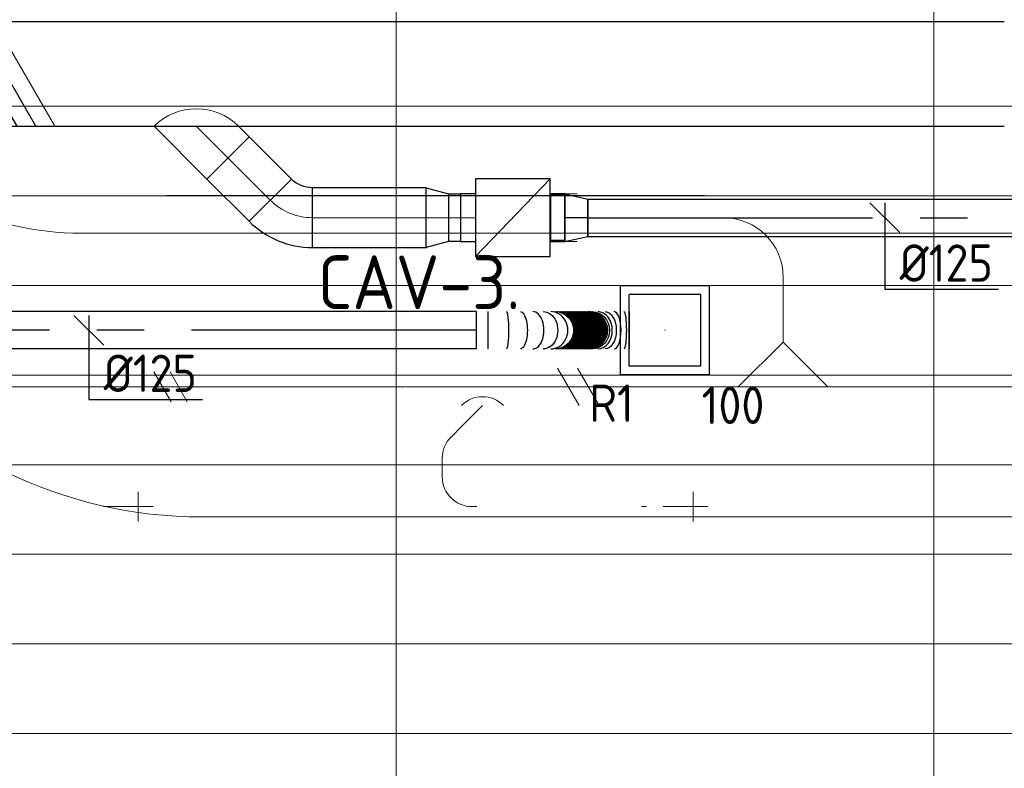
# Model space of a CAD drawing. Header units: millimetres. Extents: x -72412 to 16313, y -1015 to 52998.
# Tile 55 of 64: x -33583 to -30288, y 46213 to 48719. Entities that reach past the tile are written whole.
import ezdxf
from ezdxf.enums import TextEntityAlignment as Align

# ---------------------------------------------------------------- set-up
doc = ezdxf.new("R2010")
doc.units = ezdxf.units.MM
doc.header["$LTSCALE"] = 50
doc.linetypes.add('CENTER2', pattern=[28.575, 19.05, -3.175, 3.175, -3.175])
for name, color, linetype in [('4plfd', 254, 'Continuous'), ('WL570---_RETOUR', 100, 'Continuous'), ('WL570---_RETOUR_HL', 1, 'Continuous'), ('WL570---_RETOUR_RST', 3, 'Continuous'), ('WL570---_RETOUR_RST_HL', 1, 'Continuous'), ('WL570---_TOEVOER', 200, 'Continuous'), ('WL570---_TOEVOER_HL', 1, 'Continuous'), ('WM570---_RETOUR', 2, 'Continuous'), ('WM570---_RETOUR_PR', 2, 'Continuous'), ('WM570---_RETOUR_RST_PR', 1, 'Continuous'), ('WM570---_TOEVOER', 2, 'Continuous'), ('WM570---_TOEVOER_PR', 2, 'Continuous')]:
    doc.layers.add(name, color=color, linetype=linetype)
for name, color, linetype, lineweight in [('WL570---_BESTAAND-HARTLIJN', 161, 'Continuous', 0), ('WL570---_BESTAAND-RETOUR', 140, 'Continuous', 0), ('WL570---_BESTAAND-TOEVOER', 180, 'Continuous', 0), ('WL570---_DEMONTEREN', 10, 'Continuous', 0)]:
    doc.layers.add(name, color=color, linetype=linetype, lineweight=lineweight)
doc.layers.get('WL570---_DEMONTEREN').off()
doc.styles.add('BURO-025', font='ISO96.shx', dxfattribs={"height": 125})
doc.styles.add('MAATVOERING', font='ISO')

# ---------------------------------------------------------------- blocks, each defined once
blk = doc.blocks.new('Groep-44')
at = {"color": 8, "linetype": 'Continuous', "lineweight": 13}
for p, q in [((-73154.9, 46899.1), (-11882.7, 46899.1)), ((-73154.9, 46599.1), (-11882.7, 46599.1)), ((-73154.9, 46299.1), (-11882.7, 46299.1)), ((-73154.9, 45999.1), (-11882.7, 45999.1)), ((-73154.9, 45699.1), (-11882.7, 45699.1)), ((-73154.9, 45399.1), (-11882.7, 45399.1)), ((-73154.9, 45099.1), (-11882.7, 45099.1)), ((-73154.9, 44799.1), (-11882.7, 44799.1))]:
    blk.add_line(p, q, dxfattribs=at)
blk = doc.blocks.new('Groep-50')
at = {"color": 8, "linetype": 'Continuous', "lineweight": 13}
for p, q in [((-35054.9, 50199.1), (-35054.9, 42999.1)), ((-35054.9, 50199.1), (-35054.9, 42999.1)), ((-33254.9, 50199.1), (-33254.9, 42999.1)), ((-33254.9, 50199.1), (-33254.9, 42999.1))]:
    blk.add_line(p, q, dxfattribs=at)
at = {"color": 8}
blk.add_blockref('Groep-44', (0, 0), dxfattribs=at)
blk = doc.blocks.new('Block plafond 5e verd')
at = {"layer": '4plfd', "linetype": 'Continuous', "lineweight": 18, "flags": 128}
blk.add_lwpolyline([(36230.8, 28585.7), (36144.1, 28236.5, 0.487434), (37599.9, 26375), (40747.7, 26375), (40593.1, 27325), (37196.5, 27325, -0.487436), (36226, 28566)], format="xyb", close=True, dxfattribs=at)
at = {"layer": '4plfd'}
blk.add_blockref('Groep-50', (73304.9, -19149.1), dxfattribs=at)
blk = doc.blocks.new('KARO')
for p, q in [((1, 0.5), (0, 0.5)), ((0, -0.5), (1, -0.5))]:
    blk.add_line(p, q)
at = {"invisible_edges": 15}
blk.add_3dface([(0, 0.5), (0, -0.5), (1, -0.5), (1, 0.5)], dxfattribs=at)
at = {"layer": 'WL570---_BESTAAND-HARTLIJN'}
blk.add_line((0, 0), (1, 0), dxfattribs=at)
blk = doc.blocks.new('OBO10000090L')
blk.add_lwpolyline([(50, 0, 0.414214), (-100, 150), (-100, 50, -0.414214), (-50, 0)], format="xyb", close=True)
at = {"invisible_edges": 15}
for points in [[(-91.3, 49.2), (-74, 147.7), (-100, 150), (-100, 50)], [(-82.9, 47), (-48.7, 141), (-74, 147.7), (-91.3, 49.2)], [(-75, 43.3), (-25, 129.9), (-48.7, 141), (-82.9, 47)], [(-67.9, 38.3), (-3.6, 114.9), (-25, 129.9), (-75, 43.3)], [(-61.7, 32.1), (14.9, 96.4), (-3.6, 114.9), (-67.9, 38.3)], [(-56.7, 25), (29.9, 75), (14.9, 96.4), (-61.7, 32.1)], [(-53, 17.1), (41, 51.3), (29.9, 75), (-56.7, 25)], [(-50.8, 8.7), (47.7, 26), (41, 51.3), (-53, 17.1)], [(-50, 0), (50, 0), (47.7, 26), (-50.8, 8.7)]]:
    blk.add_3dface(points, dxfattribs=at)
at = {"layer": 'WL570---_BESTAAND-HARTLIJN'}
blk.add_arc((-100, 0), 100, 0, 90, dxfattribs=at)
blk = doc.blocks.new('OBO10000090ZE')
blk.add_lwpolyline([(-50, 0), (50, 0), (50, 100, 1), (-50, 100)], format="xyb", close=True)
at = {"layer": 'WL570---_BESTAAND-HARTLIJN'}
for points in [[(0, 0), (0, 150)], [(-50, 100), (50, 100)]]:
    blk.add_lwpolyline(points, dxfattribs=at)
blk = doc.blocks.new('VBX1601600016025000')
blk.add_lwpolyline([(50, -130), (300, -130), (300, 130), (50, 130)], close=True)
for points in [[(50, 80), (0, 80), (0, -80), (50, -80)], [(300, -80), (350, -80), (350, 80), (300, 80)]]:
    blk.add_lwpolyline(points)
at = {"layer": 'WL570---_BESTAAND-HARTLIJN'}
blk.add_line((300, 0), (350, 0), dxfattribs=at)
at = {"layer": 'WL570---_BESTAAND-TOEVOER'}
blk.add_line((50, -130), (300, 130), dxfattribs=at)
blk = doc.blocks.new('OSV2001600740G')
blk.add_lwpolyline([(0, -100), (74.6, -80), (74.6, 80), (0, 100)], close=True)
at = {"layer": 'WL570---_BESTAAND-HARTLIJN'}
blk.add_line((0, 0), (74.6, 0), dxfattribs=at)
blk = doc.blocks.new('OZA2500200045R')
blk.add_lwpolyline([(141.4, 0), (176.8, 35.4), (35.4, 176.8), (-141.4, 0)])
at = {"layer": 'WL570---_BESTAAND-HARTLIJN'}
blk.add_line((0, 0), (106.1, 106.1), dxfattribs=at)
at = {"layer": 'WL570---_BESTAAND-RETOUR'}
blk.add_arc((0, 141.4), 200, 225, 315, dxfattribs=at)
blk = doc.blocks.new('OBO10000045H')
blk.add_lwpolyline([(50, -41.4, 0.198912), (6.1, 64.6), (-64.6, -6.1, -0.198912), (-50, -41.4)], format="xyb", close=True)
at = {"invisible_edges": 15}
for points in [[(-61.7, -9.3), (14.9, 55), (6.1, 64.6), (-64.6, -6.1)], [(-59, -12.7), (22.9, 44.6), (14.9, 55), (-61.7, -9.3)], [(-56.7, -16.4), (29.9, 33.6), (22.9, 44.6), (-59, -12.7)], [(-54.7, -20.3), (35.9, 22), (29.9, 33.6), (-56.7, -16.4)], [(-53, -24.3), (41, 9.9), (35.9, 22), (-54.7, -20.3)], [(-51.7, -28.5), (44.9, -2.6), (41, 9.9), (-53, -24.3)], [(-50.8, -32.7), (47.7, -15.4), (44.9, -2.6), (-51.7, -28.5)], [(-50.2, -37.1), (49.4, -28.3), (47.7, -15.4), (-50.8, -32.7)], [(-50, -41.4), (50, -41.4), (49.4, -28.3), (-50.2, -37.1)]]:
    blk.add_3dface(points, dxfattribs=at)
at = {"layer": 'WL570---_BESTAAND-HARTLIJN'}
blk.add_arc((-100, -41.4), 100, 0, 45, dxfattribs=at)
blk = doc.blocks.new('OSV1251000460G')
blk.add_lwpolyline([(0, -62.5), (46.7, -50), (46.7, 50), (0, 62.5)], close=True)
at = {"layer": 'WL570---_BESTAAND-HARTLIJN'}
blk.add_line((0, 0), (46.7, 0), dxfattribs=at)
blk = doc.blocks.new('OZA1250100045L')
blk.add_lwpolyline([(-70.7, 0), (-106.1, 35.4), (-35.4, 106.1), (70.7, 0)])
at = {"layer": 'WL570---_BESTAAND-HARTLIJN'}
blk.add_line((0, 0), (-70.7, 70.7), dxfattribs=at)
at = {"layer": 'WL570---_BESTAAND-TOEVOER'}
blk.add_arc((0, 70.7), 100, 225, 315, dxfattribs=at)
blk = doc.blocks.new('OBO20000045H')
blk.add_lwpolyline([(100, -82.8, 0.198912), (12.1, 129.3), (-129.3, -12.1, -0.198912), (-100, -82.8)], format="xyb", close=True)
at = {"invisible_edges": 15}
for points in [[(-123.4, -18.6), (29.8, 110), (12.1, 129.3), (-129.3, -12.1)], [(-118.1, -25.5), (45.7, 89.2), (29.8, 110), (-123.4, -18.6)], [(-113.4, -32.8), (59.8, 67.2), (45.7, 89.2), (-118.1, -25.5)], [(-109.4, -40.6), (71.9, 43.9), (59.8, 67.2), (-113.4, -32.8)], [(-106, -48.6), (81.9, 19.8), (71.9, 43.9), (-109.4, -40.6)], [(-103.4, -57), (89.8, -5.2), (81.9, 19.8), (-106, -48.6)], [(-101.5, -65.5), (95.4, -30.7), (89.8, -5.2), (-103.4, -57)], [(-100.4, -74.1), (98.9, -56.7), (95.4, -30.7), (-101.5, -65.5)], [(-100, -82.8), (100, -82.8), (98.9, -56.7), (-100.4, -74.1)]]:
    blk.add_3dface(points, dxfattribs=at)
at = {"layer": 'WL570---_BESTAAND-HARTLIJN'}
blk.add_arc((-200, -82.8), 200, 0, 45, dxfattribs=at)
blk = doc.blocks.new('OSV20012501390G')
blk.add_lwpolyline([(0, -100), (140, -62.5), (140, 62.5), (0, 100)], close=True)
at = {"layer": 'WL570---_BESTAAND-HARTLIJN'}
blk.add_line((0, 0), (140, 0), dxfattribs=at)
blk = doc.blocks.new('OTS20020020000H')
blk.add_lwpolyline([(-150, -100), (150, -100), (150, 100), (100, 150), (-100, 150), (-150, 100)], close=True)
at = {"layer": 'WL570---_BESTAAND-HARTLIJN'}
blk.add_line((-150, 0), (150, 0), dxfattribs=at)
at = {"layer": 'WL570---_BESTAAND-RETOUR'}
blk.add_lwpolyline([(-150, 0), (0, 150), (150, 0)], dxfattribs=at)
blk = doc.blocks.new('OBO20000090H')
blk.add_lwpolyline([(100, -200, 0.414214), (-200, 100), (-200, -100, -0.414214), (-100, -200)], format="xyb", close=True)
at = {"invisible_edges": 15}
for points in [[(-182.6, -101.5), (-147.9, 95.4), (-200, 100), (-200, -100)], [(-165.8, -106), (-97.4, 81.9), (-147.9, 95.4), (-182.6, -101.5)], [(-150, -113.4), (-50, 59.8), (-97.4, 81.9), (-165.8, -106)], [(-135.7, -123.4), (-7.2, 29.8), (-50, 59.8), (-150, -113.4)], [(-123.4, -135.7), (29.8, -7.2), (-7.2, 29.8), (-135.7, -123.4)], [(-113.4, -150), (59.8, -50), (29.8, -7.2), (-123.4, -135.7)], [(-106, -165.8), (81.9, -97.4), (59.8, -50), (-113.4, -150)], [(-101.5, -182.6), (95.4, -147.9), (81.9, -97.4), (-106, -165.8)], [(-100, -200), (100, -200), (95.4, -147.9), (-101.5, -182.6)]]:
    blk.add_3dface(points, dxfattribs=at)
at = {"layer": 'WL570---_BESTAAND-HARTLIJN'}
blk.add_arc((-200, -200), 200, 0, 90, dxfattribs=at)
blk = doc.blocks.new('UISO')
for p, q in [((0, 0.18), (1, 0.7574)), ((0, 0), (1, 0.5774))]:
    blk.add_line(p, q)
at = {"layer": 'WL570---_BESTAAND-TOEVOER'}
for p, q in [((0, 0.36), (1, 0.9374)), ((0, -0.18), (1, 0.3974))]:
    blk.add_line(p, q, dxfattribs=at)
blk = doc.blocks.new('KARH')
for p, q in [((1, 0.5), (0, 0.5)), ((0, -0.5), (1, -0.5))]:
    blk.add_line(p, q)
at = {"invisible_edges": 15}
blk.add_3dface([(0, 0.5), (0, -0.5), (1, -0.5), (1, 0.5)], dxfattribs=at)
blk = doc.blocks.new('*U428')
at = {"color": 0, "ltscale": 10}
for p, q in [((78.2, 80, -2700), (0, 62.5, -2700)), ((78.2, -80, -2700), (78.2, 80, -2700)), ((78.2, 76, -2700), (124.9, 76, -2700)), ((124.9, 76, -2700), (124.9, -76, -2700)), ((124.9, 76, -2700), (124.9, -76, -2700)), ((0, -62.5, -2700), (0, 62.5, -2700)), ((78.2, -80, -2700), (0, -62.5, -2700)), ((78.2, -76, -2700), (124.9, -76, -2700))]:
    blk.add_line(p, q, dxfattribs=at)
at = {"layer": 'WL570---_TOEVOER_HL', "linetype": 'CENTER2'}
blk.add_line((0, 0, -2700), (78.2, 0, -2700), dxfattribs=at)
for centre in [(0, 0, -2700), (78.2, 0, -2700)]:
    blk.add_circle(centre, 0.075, dxfattribs=at)
at = {"layer": 'WM570---_TOEVOER_PR', "color": 2, "style": 'BURO-025'}
blk.add_attdef('POSNR', text='', height=125, dxfattribs=at).set_placement((0, 0), align=Align.MIDDLE)
blk = doc.blocks.new('*U429')
at = {"color": 0, "ltscale": 10}
for p, q in [((0, 62.5, -2700), (2560.6, 62.5, -2700)), ((0, -62.5, -2700), (0, 62.5, -2700)), ((2560.6, 62.5, -2700), (2560.6, -62.5, -2700)), ((0, -62.5, -2700), (2560.6, -62.5, -2700))]:
    blk.add_line(p, q, dxfattribs=at)
at = {"layer": 'WL570---_TOEVOER_HL', "linetype": 'CENTER2'}
blk.add_line((0, 0, -2700), (2560.6, 0, -2700), dxfattribs=at)
at = {"layer": 'WM570---_TOEVOER_PR', "color": 2, "style": 'BURO-025'}
blk.add_attdef('POSNR', text='', height=125, dxfattribs=at).set_placement((0, 0), align=Align.MIDDLE)
blk = doc.blocks.new('*U431')
at = {"layer": 'WM570---_TOEVOER', "color": 0, "ltscale": 10}
for p, q in [((50, -50), (-50, 50)), ((0, 50), (0, -239.4)), ((0, -239.4), (380.4, -239.4))]:
    blk.add_line(p, q, dxfattribs=at)
at = {"layer": 'WM570---_TOEVOER', "color": 0, "style": 'BURO-025'}
blk.add_text('%%c125', height=125, dxfattribs=at).set_placement((50, -214.4))
blk = doc.blocks.new('*U472')
at = {"color": 0, "ltscale": 10}
for p, q in [((149, 149, -150), (-149, 149, -150)), ((-149, -149, -150), (-149, 149, -150)), ((149, -149, -150), (149, 149, -150)), ((120, 120, -150), (-120, 120, -150)), ((-120, -120, -150), (-120, 120, -150)), ((120, -120, -150), (120, 120, -150)), ((120, -120, -150), (-120, -120, -150)), ((149, -149, -150), (-149, -149, -150))]:
    blk.add_line(p, q, dxfattribs=at)
at = {"layer": 'WL570---_RETOUR_RST_HL', "linetype": 'CENTER2'}
blk.add_circle((0, 0, -150), 0.075, dxfattribs=at)
at = {"layer": 'WL570---_RETOUR_RST', "color": 2, "style": 'BURO-025'}
for tag in ['MC', 'Q']:
    blk.add_attdef(tag, text='', height=125, dxfattribs=at).set_placement((0, 0), align=Align.MIDDLE)
at = {"layer": 'WM570---_RETOUR_RST_PR', "color": 2, "style": 'BURO-025'}
blk.add_attdef('POSNR', text='', height=125, dxfattribs=at).set_placement((0, 0), align=Align.MIDDLE)
blk = doc.blocks.new('*U506')
at = {"color": 0, "ltscale": 10}
for p, q in [((0, 62.5, -2700), (2084.1, 62.5, -2700)), ((0, -62.5, -2700), (0, 62.5, -2700)), ((2084.1, 62.5, -2700), (2084.1, -62.5, -2700)), ((0, -62.5, -2700), (2084.1, -62.5, -2700))]:
    blk.add_line(p, q, dxfattribs=at)
at = {"layer": 'WL570---_RETOUR_HL', "linetype": 'CENTER2'}
blk.add_line((0, 0, -2700), (2084.1, 0, -2700), dxfattribs=at)
at = {"layer": 'WM570---_RETOUR_PR', "color": 2, "style": 'BURO-025'}
blk.add_attdef('POSNR', text='', height=125, dxfattribs=at).set_placement((0, 0), align=Align.MIDDLE)
blk = doc.blocks.new('*U507')
at = {"color": 0, "ltscale": 10}
for p, q in [((0, 62.5, -2700), (0, -62.5, -2700)), ((38.8, 62.5, -2700), (38.8, -62.5, -2700)), ((511.7, 62.5, -2700), (511.7, -62.5, -2700))]:
    blk.add_line(p, q, dxfattribs=at)
for centre, major_axis, ratio, start_param, end_param in [((101.4, 0, -2700), (0, -62.5), 0.127405, 0, 3.141593), ((189.4, 0, -2700), (0, -62.5), 0.596846, 0, 3.141593), ((249.3, 0, -2700), (0, -62.5), 0.91619, 0, 3.141593), ((378.2, 0, -2700), (0, 62.5), 0.99236, 3.141593, 6.283185), ((406.6, 0, -2700), (0, 62.5), 0.781483, 3.141593, 6.283185), ((461.4, 0, -2700), (0, 62.5), 0.374076, 3.141593, 6.283185)]:
    blk.add_ellipse(centre, major_axis=major_axis, ratio=ratio, start_param=start_param, end_param=end_param, dxfattribs=at)
at = {"color": 0, "ltscale": 10, "extrusion": (0, 0, -1)}
for centre, major_axis, ratio, start_param, end_param in [((147.7, 0, -2700), (0, 62.5), 0.374076, 0, 3.141593), ((224.1, 0, -2700), (0, 62.5), 0.781483, 0, 3.141593), ((263.6, 0, -2700), (0, 62.5), 0.99236, 0, 3.141593), ((265.9, 0, -2700), (0, 62.5), 0.998744, 0, 3.141593), ((268, 0, -2700), (0, 62.5), 0.998744, 0, 3.141593), ((270.1, 0, -2700), (0, 62.5), 0.998744, 0, 3.141593), ((272.2, 0, -2700), (0, 62.5), 0.998744, 0, 3.141593), ((274.4, 0, -2700), (0, 62.5), 0.998744, 0, 3.141593), ((276.5, 0, -2700), (0, 62.5), 0.998744, 0, 3.141593), ((278.6, 0, -2700), (0, 62.5), 0.998744, 0, 3.141593), ((280.7, 0, -2700), (0, 62.5), 0.998744, 0, 3.141593), ((282.8, 0, -2700), (0, 62.5), 0.998744, 0, 3.141593), ((285, 0, -2700), (0, 62.5), 0.998744, 0, 3.141593), ((287.1, 0, -2700), (0, 62.5), 0.998744, 0, 3.141593), ((289.2, 0, -2700), (0, 62.5), 0.998744, 0, 3.141593), ((291.3, 0, -2700), (0, 62.5), 0.998744, 0, 3.141593), ((293.5, 0, -2700), (0, 62.5), 0.998744, 0, 3.141593), ((295.6, 0, -2700), (0, 62.5), 0.998744, 0, 3.141593), ((297.7, 0, -2700), (0, 62.5), 0.998744, 0, 3.141593), ((299.8, 0, -2700), (0, 62.5), 0.998744, 0, 3.141593), ((302, 0, -2700), (0, 62.5), 0.998744, 0, 3.141593), ((304.1, 0, -2700), (0, 62.5), 0.998744, 0, 3.141593), ((306.2, 0, -2700), (0, 62.5), 0.998744, 0, 3.141593), ((308.3, 0, -2700), (0, 62.5), 0.998744, 0, 3.141593), ((310.5, 0, -2700), (0, 62.5), 0.998744, 0, 3.141593), ((312.6, 0, -2700), (0, 62.5), 0.998744, 0, 3.141593), ((314.7, 0, -2700), (0, 62.5), 0.998744, 0, 3.141593), ((316.8, 0, -2700), (0, 62.5), 0.998744, 0, 3.141593), ((319, 0, -2700), (0, 62.5), 0.998744, 0, 3.141593), ((321.1, 0, -2700), (0, 62.5), 0.998744, 0, 3.141593), ((323.2, 0, -2700), (0, 62.5), 0.998744, 0, 3.141593), ((325.3, 0, -2700), (0, 62.5), 0.998744, 0, 3.141593), ((327.5, 0, -2700), (0, 62.5), 0.998744, 0, 3.141593), ((329.6, 0, -2700), (0, 62.5), 0.998744, 0, 3.141593), ((331.7, 0, -2700), (0, 62.5), 0.998744, 0, 3.141593), ((333.8, 0, -2700), (0, 62.5), 0.998744, 0, 3.141593), ((336, 0, -2700), (0, 62.5), 0.998744, 0, 3.141593), ((338.1, 0, -2700), (0, 62.5), 0.998744, 0, 3.141593), ((340.2, 0, -2700), (0, 62.5), 0.998744, 0, 3.141593), ((342.3, 0, -2700), (0, 62.5), 0.998744, 0, 3.141593), ((344.4, 0, -2700), (0, 62.5), 0.998744, 0, 3.141593), ((346.6, 0, -2700), (0, 62.5), 0.998744, 0, 3.141593), ((348.7, 0, -2700), (0, 62.5), 0.998744, 0, 3.141593), ((350.8, 0, -2700), (0, 62.5), 0.998744, 0, 3.141593), ((352.9, 0, -2700), (0, 62.5), 0.998744, 0, 3.141593), ((355.1, 0, -2700), (0, 62.5), 0.998744, 0, 3.141593), ((357.2, 0, -2700), (0, 62.5), 0.998744, 0, 3.141593), ((359.3, 0, -2700), (0, 62.5), 0.998744, 0, 3.141593), ((361.4, 0, -2700), (0, 62.5), 0.998744, 0, 3.141593), ((363.6, 0, -2700), (0, 62.5), 0.998744, 0, 3.141593), ((365.7, 0, -2700), (0, 62.5), 0.998744, 0, 3.141593), ((367.8, 0, -2700), (0, 62.5), 0.998744, 0, 3.141593), ((369.9, 0, -2700), (0, 62.5), 0.998744, 0, 3.141593), ((372.1, 0, -2700), (0, 62.5), 0.998744, 0, 3.141593), ((374.2, 0, -2700), (0, 62.5), 0.998744, 0, 3.141593), ((376.3, 0, -2700), (0, 62.5), 0.998744, 0, 3.141593), ((388.5, 0, -2700), (0, -62.5), 0.91619, 3.141593, 6.283185), ((431.4, 0, -2700), (0, -62.5), 0.596846, 3.141593, 6.283185), ((494.6, 0, -2700), (0, -62.5), 0.127405, 3.141593, 6.283185)]:
    blk.add_ellipse(centre, major_axis=major_axis, ratio=ratio, start_param=start_param, end_param=end_param, dxfattribs=at)
at = {"layer": 'WM570---_RETOUR_PR', "color": 2, "style": 'BURO-025'}
blk.add_attdef('POSNR', text='', height=125, dxfattribs=at).set_placement((0, 0), align=Align.MIDDLE)
blk = doc.blocks.new('*U513')
at = {"layer": 'WM570---_RETOUR', "color": 0, "ltscale": 10}
for p, q in [((50, -50), (-50, 50)), ((0, 50), (0, -231.4)), ((0, -231.4), (380.4, -231.4))]:
    blk.add_line(p, q, dxfattribs=at)
at = {"layer": 'WM570---_RETOUR', "color": 0, "style": 'BURO-025'}
blk.add_text('%%c125', height=125, dxfattribs=at).set_placement((50, -206.4))

msp = doc.modelspace()

# ---------------------------------------------------------------- linework, layer by layer
at = {"layer": 'WL570---_TOEVOER'}
msp.add_line((-31291.6, 48129.1), (-33091.6, 48129.1), dxfattribs=at)

# ---------------------------------------------------------------- block references
at = {"layer": 'WL570---_BESTAAND-TOEVOER', "xscale": 41.65426006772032, "yscale": 160, "zscale": 160, "rotation": 180.000000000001}
msp.add_blockref('KARO', (-31717.7, 48056.2), dxfattribs=at)
at = {"layer": 'WL570---_DEMONTEREN', "rotation": 180.000000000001}
msp.add_blockref('OSV2001600740G', (-31643, 48056.2), dxfattribs=at)
at = {"layer": 'WL570---_DEMONTEREN'}
for name, p, xscale, yscale, zscale, rotation in [('KARO', (-31227.9, 48056.2), 416.0843330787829, 200, 200, 180.000000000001), ('KARO', (-31028.2, 47639.8), 216.4371451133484, 200, 200, 90.00000000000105), ('KARO', (-32292.8, 47489.8), 1633.577407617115, 100, 100, 180), ('UISO', (-33040.4, 47439.8), 100, 100, 100, 90), ('UISO', (-31666.4, 47427.3), 125, 125, 125, 90), ('KARO', (-28791.1, 47489.8), 1836.330687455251, 125, 125, 180.000000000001), ('KARO', (-32139.7, 47321.9), -48.98494323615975, 100, 100, 224.9999999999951), ('KARO', (-32169, 47188.7), 62.47194246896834, 100, 100, 90)]:
    msp.add_blockref(name, p, dxfattribs=dict(at, xscale=xscale, yscale=yscale, zscale=zscale, rotation=rotation))
for name, p in [('OBO20000090H', (-31027.9, 48056.2)), ('OTS20020020000H', (-31028.2, 47489.8)), ('OSV20012501390G', (-30767.4, 47489.8))]:
    msp.add_blockref(name, p, dxfattribs=at)
at = {"layer": 'WL570---_DEMONTEREN', "xscale": -1}
for name, p in [('OSV20012501390G', (-31288.9, 47489.8)), ('OSV1251000460G', (-32244.2, 47489.8)), ('OBO10000045H', (-32169, 47292.6))]:
    msp.add_blockref(name, p, dxfattribs=at)
at = {"layer": 'WL570---_DEMONTEREN'}
for p, xscale, yscale, zscale in [((-31178.2, 47489.8), -110.7921796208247, 200, 200), ((-30878.2, 47489.8), 110.7921796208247, 200, 200), ((-32244.6, 47489.8), 815.737998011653, 125, 125), ((-33287.1, 47088.7), -16.03765465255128, 100, 100), ((-32052.8, 47088.7), -16.2227493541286, 100, 100), ((-31486.2, 47088.7), -16.03765465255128, 100, 100)]:
    msp.add_blockref('KARO', p, dxfattribs=dict(at, xscale=xscale, yscale=yscale, zscale=zscale))
at = {"layer": 'WL570---_DEMONTEREN', "xscale": -1}
for name, p, rotation in [('OZA1250100045L', (-32034.4, 47427.3), 180), ('OBO10000090L', (-32069, 47088.7), 90.00000000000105), ('OBO10000090ZE', (-33287.1, 47088.7), 270.000000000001), ('OBO10000090ZE', (-31429.7, 47088.7), 270.000000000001)]:
    msp.add_blockref(name, p, dxfattribs=dict(at, rotation=rotation))
at = {"layer": 'WL570---_RETOUR'}
ref = msp.add_blockref('*U472', (-31423.6, 47679.1, 150), dxfattribs=at)
ref.add_attrib('Q', '100', dxfattribs={"layer": 'WL570---_RETOUR_RST', "color": 2, "height": 125, "style": 'BURO-025'}).set_placement((-31196, 47428), align=Align.MIDDLE)
ref.add_attrib('MC', 'R1', dxfattribs={"layer": 'WL570---_RETOUR_RST', "color": 2, "height": 125, "style": 'BURO-025'}).set_placement((-31602.5, 47435.1), align=Align.MIDDLE)
at = {"layer": 'WL570---_RETOUR', "rotation": 180}
msp.add_blockref('*U506', (-32055.4, 47679.1, 2700), dxfattribs=at)
at = {"layer": 'WL570---_RETOUR'}
msp.add_blockref('*U507', (-32055.4, 47679.1, 2700), dxfattribs=at)
at = {"layer": 'WL570---_TOEVOER'}
for name, p in [('Block plafond 5e verd', (-70573.6, 20679.1)), ('*U429', (-31681.3, 48056.2, 2700))]:
    msp.add_blockref(name, p, dxfattribs=at)
at = {"layer": 'WL570---_TOEVOER', "zscale": 200}
for name, p, xscale, yscale in [('KARH', (-39565.9, 48537.2), 9277.979233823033, 350), ('KARO', (-32603.5, 48056.2), 381.3438389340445, 200)]:
    msp.add_blockref(name, p, dxfattribs=dict(at, xscale=xscale, yscale=yscale))
at = {"layer": 'WL570---_TOEVOER'}
for name, p, xscale, yscale, zscale, rotation in [('UISO', (-33529.2, 48362.2), 350, 350, 350, 90), ('KARO', (-32886.2, 48256.1), 199.9044530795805, 200, 200, 314.9999999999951), ('KARO', (-32148.2, 48056.2), -41.65426006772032, 160, 160, 180)]:
    msp.add_blockref(name, p, dxfattribs=dict(at, xscale=xscale, yscale=yscale, zscale=zscale, rotation=rotation))
at = {"layer": 'WL570---_TOEVOER', "xscale": -1, "rotation": 180}
for name, p in [('OZA2500200045R', (-32992.3, 48362.2)), ('OSV2001600740G', (-32222.8, 48056.2))]:
    msp.add_blockref(name, p, dxfattribs=at)
at = {"layer": 'WL570---_TOEVOER'}
for name, p, rotation in [('OBO20000045H', (-32686.3, 48056.2), 224.9999999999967), ('VBX1601600016025000', (-31757.9, 48056.2), 179.9999999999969), ('*U428', (-31681.3, 48056.2, 2700), 180)]:
    msp.add_blockref(name, p, dxfattribs=dict(at, rotation=rotation))
at = {"layer": 'WM570---_RETOUR'}
msp.add_blockref('*U513', (-33352.2, 47679.1, 2700), dxfattribs=at)
at = {"layer": 'WM570---_TOEVOER'}
msp.add_blockref('*U431', (-30688.1, 48056.2, 2700), dxfattribs=at)

# ---------------------------------------------------------------- texts
at = {"layer": 'WM570---_TOEVOER', "style": 'MAATVOERING'}
msp.add_text('CAV-3.', height=180, dxfattribs=at).set_placement((-32586, 47750.1))

doc.saveas('drawing.dxf')
